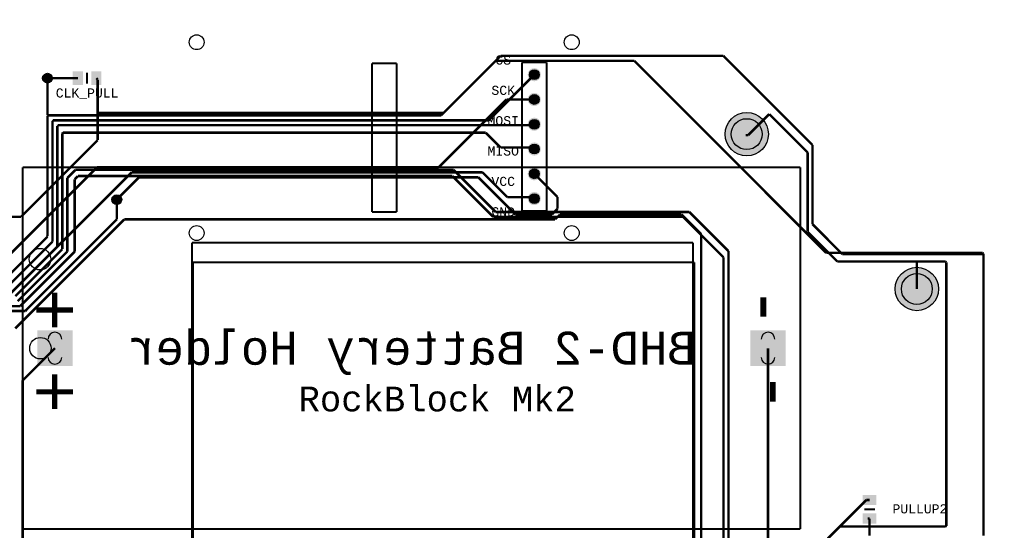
# Model space of a CAD drawing. Extents: x -3564 to 3564, y -2067 to 2176.
# Tile 21 of 21: x -412 to 3564, y 115 to 2176. Entities that reach past the tile are written whole.
import ezdxf
from ezdxf.enums import TextEntityAlignment as Align

# ---------------------------------------------------------------- set-up
doc = ezdxf.new("R2010")
doc.units = 0
for name, color, linetype in [('3D_INFO_BOTTOM', 3, 'CONTINUOUS'), ('3D_INFO_TOP', 1, 'CONTINUOUS'), ('BOARD_OUTLINE', 2, 'CONTINUOUS'), ('COPPER_BOTTOM', 1, 'CONTINUOUS'), ('COPPER_TOP', 3, 'CONTINUOUS'), ('DRILL', 255, 'CONTINUOUS'), ('SILKSCREEN_BOTTOM', 6, 'CONTINUOUS'), ('SILKSCREEN_TOP', 4, 'CONTINUOUS'), ('SOLDER_MASK_BOTTOM', 212, 'CONTINUOUS'), ('SOLDER_MASK_TOP', 200, 'CONTINUOUS')]:
    doc.layers.add(name, color=color, linetype=linetype)
doc.styles.add('MONOTxtStyle', font='monotxt')
doc.styles.add('MONOTxtStyle_M', font='monotxt')

msp = doc.modelspace()

# ---------------------------------------------------------------- hatches: boundary and pattern name
at = {"layer": 'COPPER_BOTTOM'}
h = msp.add_hatch(color=256, dxfattribs=at)
edge = h.paths.add_edge_path()
edge.add_arc((-300, 1940), 19.685039, 0, 360)
edge = h.paths.add_edge_path()
edge.add_arc((-300, 1940), 11.811024, 0, 360)
h = msp.add_hatch(color=256, dxfattribs=at)
edge = h.paths.add_edge_path()
edge.add_arc((1666, 1954), 26.685039, 0, 360)
edge = h.paths.add_edge_path()
edge.add_arc((1666, 1954), 19.685039, 0, 360)
h = msp.add_hatch(color=256, dxfattribs=at)
edge = h.paths.add_edge_path()
edge.add_arc((1666, 1854), 26.685039, 0, 360)
edge = h.paths.add_edge_path()
edge.add_arc((1666, 1854), 19.685039, 0, 360)
h = msp.add_hatch(color=256, dxfattribs=at)
edge = h.paths.add_edge_path()
edge.add_arc((2524, 1714), 87.5, 0, 360)
edge = h.paths.add_edge_path()
edge.add_arc((2524, 1714), 62.5, 0, 360)
h = msp.add_hatch(color=256, dxfattribs=at)
edge = h.paths.add_edge_path()
edge.add_arc((1666, 1754), 26.685039, 0, 360)
edge = h.paths.add_edge_path()
edge.add_arc((1666, 1754), 19.685039, 0, 360)
h = msp.add_hatch(color=256, dxfattribs=at)
edge = h.paths.add_edge_path()
edge.add_arc((1666, 1654), 26.685039, 0, 360)
edge = h.paths.add_edge_path()
edge.add_arc((1666, 1654), 19.685039, 0, 360)
h = msp.add_hatch(color=256, dxfattribs=at)
edge = h.paths.add_edge_path()
edge.add_arc((1666, 1554), 26.685039, 0, 360)
edge = h.paths.add_edge_path()
edge.add_arc((1666, 1554), 19.685039, 0, 360)
h = msp.add_hatch(color=256, dxfattribs=at)
edge = h.paths.add_edge_path()
edge.add_arc((1666, 1454), 26.685039, 0, 360)
edge = h.paths.add_edge_path()
edge.add_arc((1666, 1454), 19.685039, 0, 360)
h = msp.add_hatch(color=256, dxfattribs=at)
edge = h.paths.add_edge_path()
edge.add_arc((-20, 1450), 19.685039, 0, 360)
edge = h.paths.add_edge_path()
edge.add_arc((-20, 1450), 11.811024, 0, 360)
h = msp.add_hatch(color=256, dxfattribs=at)
edge = h.paths.add_edge_path()
edge.add_arc((3211, 1089), 87.5, 0, 360)
edge = h.paths.add_edge_path()
edge.add_arc((3211, 1089), 62.5, 0, 360)
h = msp.add_hatch(color=256, dxfattribs=at)
h.paths.add_polyline_path([(-198.5, 778.5), (-341.5, 778.5), (-341.5, 921.5), (-198.5, 921.5)])
edge = h.paths.add_edge_path()
edge.add_arc((-270, 850), 27.5, 0, 360)
h = msp.add_hatch(color=256, dxfattribs=at)
h.paths.add_polyline_path([(2538.5, 921.5), (2681.5, 921.5), (2681.5, 778.5), (2538.5, 778.5)])
edge = h.paths.add_edge_path()
edge.add_arc((2610, 850), 27.5, 0, 360)
at = {"layer": 'COPPER_TOP'}
h = msp.add_hatch(color=256, dxfattribs=at)
edge = h.paths.add_edge_path()
edge.add_arc((-300, 1940), 19.685039, 0, 360)
edge = h.paths.add_edge_path()
edge.add_arc((-300, 1940), 11.811024, 0, 360)
h = msp.add_hatch(color=256, dxfattribs=at)
edge = h.paths.add_edge_path()
edge.add_arc((1666, 1954), 26.685039, 0, 360)
edge = h.paths.add_edge_path()
edge.add_arc((1666, 1954), 19.685039, 0, 360)
h = msp.add_hatch(color=256, dxfattribs=at)
edge = h.paths.add_edge_path()
edge.add_arc((1666, 1854), 26.685039, 0, 360)
edge = h.paths.add_edge_path()
edge.add_arc((1666, 1854), 19.685039, 0, 360)
h = msp.add_hatch(color=256, dxfattribs=at)
edge = h.paths.add_edge_path()
edge.add_arc((2524, 1714), 87.5, 0, 360)
edge = h.paths.add_edge_path()
edge.add_arc((2524, 1714), 62.5, 0, 360)
h = msp.add_hatch(color=256, dxfattribs=at)
edge = h.paths.add_edge_path()
edge.add_arc((1666, 1754), 26.685039, 0, 360)
edge = h.paths.add_edge_path()
edge.add_arc((1666, 1754), 19.685039, 0, 360)
h = msp.add_hatch(color=256, dxfattribs=at)
edge = h.paths.add_edge_path()
edge.add_arc((1666, 1654), 26.685039, 0, 360)
edge = h.paths.add_edge_path()
edge.add_arc((1666, 1654), 19.685039, 0, 360)
h = msp.add_hatch(color=256, dxfattribs=at)
edge = h.paths.add_edge_path()
edge.add_arc((1666, 1554), 26.685039, 0, 360)
edge = h.paths.add_edge_path()
edge.add_arc((1666, 1554), 19.685039, 0, 360)
h = msp.add_hatch(color=256, dxfattribs=at)
edge = h.paths.add_edge_path()
edge.add_arc((1666, 1454), 26.685039, 0, 360)
edge = h.paths.add_edge_path()
edge.add_arc((1666, 1454), 19.685039, 0, 360)
h = msp.add_hatch(color=256, dxfattribs=at)
edge = h.paths.add_edge_path()
edge.add_arc((-20, 1450), 19.685039, 0, 360)
edge = h.paths.add_edge_path()
edge.add_arc((-20, 1450), 11.811024, 0, 360)
h = msp.add_hatch(color=256, dxfattribs=at)
edge = h.paths.add_edge_path()
edge.add_arc((3211, 1089), 87.5, 0, 360)
edge = h.paths.add_edge_path()
edge.add_arc((3211, 1089), 62.5, 0, 360)
h = msp.add_hatch(color=256, dxfattribs=at)
h.paths.add_polyline_path([(-198.5, 778.5), (-341.5, 778.5), (-341.5, 921.5), (-198.5, 921.5)])
edge = h.paths.add_edge_path()
edge.add_arc((-270, 850), 27.5, 0, 360)
h = msp.add_hatch(color=256, dxfattribs=at)
h.paths.add_polyline_path([(2538.5, 921.5), (2681.5, 921.5), (2681.5, 778.5), (2538.5, 778.5)])
edge = h.paths.add_edge_path()
edge.add_arc((2610, 850), 27.5, 0, 360)
at = {"layer": 'DRILL'}
h = msp.add_hatch(color=255, dxfattribs=at)
edge = h.paths.add_edge_path()
edge.add_arc((-300, 1940), 11.811024, 0, 360)
h = msp.add_hatch(color=255, dxfattribs=at)
edge = h.paths.add_edge_path()
edge.add_arc((1666, 1954), 19.685039, 0, 360)
h = msp.add_hatch(color=255, dxfattribs=at)
edge = h.paths.add_edge_path()
edge.add_arc((1666, 1854), 19.685039, 0, 360)
h = msp.add_hatch(color=255, dxfattribs=at)
edge = h.paths.add_edge_path()
edge.add_arc((1666, 1754), 19.685039, 0, 360)
h = msp.add_hatch(color=255, dxfattribs=at)
edge = h.paths.add_edge_path()
edge.add_arc((2524, 1714), 62.5, 0, 360)
h = msp.add_hatch(color=255, dxfattribs=at)
edge = h.paths.add_edge_path()
edge.add_arc((1666, 1654), 19.685039, 0, 360)
h = msp.add_hatch(color=255, dxfattribs=at)
edge = h.paths.add_edge_path()
edge.add_arc((1666, 1554), 19.685039, 0, 360)
h = msp.add_hatch(color=255, dxfattribs=at)
edge = h.paths.add_edge_path()
edge.add_arc((1666, 1454), 19.685039, 0, 360)
h = msp.add_hatch(color=255, dxfattribs=at)
edge = h.paths.add_edge_path()
edge.add_arc((-20, 1450), 11.811024, 0, 360)
h = msp.add_hatch(color=255, dxfattribs=at)
edge = h.paths.add_edge_path()
edge.add_arc((3211, 1089), 62.5, 0, 360)
h = msp.add_hatch(color=255, dxfattribs=at)
edge = h.paths.add_edge_path()
edge.add_line((-297.5, 887), (-297.5, 813))
edge.add_arc((-270, 813), 27.5, 180, 270)
edge.add_arc((-270, 813), 27.5, 270, 0)
edge.add_line((-242.5, 813), (-242.5, 887))
edge.add_arc((-270, 887), 27.5, 0, 90)
edge.add_arc((-270, 887), 27.5, 90, 180)
h = msp.add_hatch(color=255, dxfattribs=at)
edge = h.paths.add_edge_path()
edge.add_line((2582.5, 887), (2582.5, 813))
edge.add_arc((2610, 813), 27.5, 180, 270)
edge.add_arc((2610, 813), 27.5, 270, 0)
edge.add_line((2637.5, 813), (2637.5, 887))
edge.add_arc((2610, 887), 27.5, 0, 90)
edge.add_arc((2610, 887), 27.5, 90, 180)
at = {"layer": 'SOLDER_MASK_BOTTOM'}
h = msp.add_hatch(color=256, dxfattribs=at)
edge = h.paths.add_edge_path()
edge.add_arc((-300, 1940), 19.685039, 0, 360)
h = msp.add_hatch(color=256, dxfattribs=at)
edge = h.paths.add_edge_path()
edge.add_arc((1666, 1954), 26.685039, 0, 360)
edge = h.paths.add_edge_path()
edge.add_arc((1666, 1954), 19.685039, 0, 360)
h = msp.add_hatch(color=256, dxfattribs=at)
edge = h.paths.add_edge_path()
edge.add_arc((1666, 1854), 26.685039, 0, 360)
edge = h.paths.add_edge_path()
edge.add_arc((1666, 1854), 19.685039, 0, 360)
h = msp.add_hatch(color=256, dxfattribs=at)
edge = h.paths.add_edge_path()
edge.add_arc((2524, 1714), 87.5, 0, 360)
h = msp.add_hatch(color=256, dxfattribs=at)
edge = h.paths.add_edge_path()
edge.add_arc((1666, 1754), 26.685039, 0, 360)
edge = h.paths.add_edge_path()
edge.add_arc((1666, 1754), 19.685039, 0, 360)
h = msp.add_hatch(color=256, dxfattribs=at)
edge = h.paths.add_edge_path()
edge.add_arc((1666, 1654), 26.685039, 0, 360)
edge = h.paths.add_edge_path()
edge.add_arc((1666, 1654), 19.685039, 0, 360)
h = msp.add_hatch(color=256, dxfattribs=at)
edge = h.paths.add_edge_path()
edge.add_arc((1666, 1554), 26.685039, 0, 360)
edge = h.paths.add_edge_path()
edge.add_arc((1666, 1554), 19.685039, 0, 360)
h = msp.add_hatch(color=256, dxfattribs=at)
edge = h.paths.add_edge_path()
edge.add_arc((1666, 1454), 26.685039, 0, 360)
edge = h.paths.add_edge_path()
edge.add_arc((1666, 1454), 19.685039, 0, 360)
h = msp.add_hatch(color=256, dxfattribs=at)
edge = h.paths.add_edge_path()
edge.add_arc((-20, 1450), 19.685039, 0, 360)
h = msp.add_hatch(color=256, dxfattribs=at)
edge = h.paths.add_edge_path()
edge.add_arc((3211, 1089), 87.5, 0, 360)
h = msp.add_hatch(color=256, dxfattribs=at)
h.paths.add_polyline_path([(-198.5, 778.5), (-341.5, 778.5), (-341.5, 921.5), (-198.5, 921.5)])
edge = h.paths.add_edge_path()
edge.add_arc((-270, 850), 27.5, 0, 360)
h = msp.add_hatch(color=256, dxfattribs=at)
h.paths.add_polyline_path([(2538.5, 921.5), (2681.5, 921.5), (2681.5, 778.5), (2538.5, 778.5)])
edge = h.paths.add_edge_path()
edge.add_arc((2610, 850), 27.5, 0, 360)
at = {"layer": 'SOLDER_MASK_TOP'}
h = msp.add_hatch(color=256, dxfattribs=at)
edge = h.paths.add_edge_path()
edge.add_arc((-300, 1940), 19.685039, 0, 360)
h = msp.add_hatch(color=256, dxfattribs=at)
edge = h.paths.add_edge_path()
edge.add_arc((1666, 1954), 26.685039, 0, 360)
edge = h.paths.add_edge_path()
edge.add_arc((1666, 1954), 19.685039, 0, 360)
h = msp.add_hatch(color=256, dxfattribs=at)
edge = h.paths.add_edge_path()
edge.add_arc((1666, 1854), 26.685039, 0, 360)
edge = h.paths.add_edge_path()
edge.add_arc((1666, 1854), 19.685039, 0, 360)
h = msp.add_hatch(color=256, dxfattribs=at)
edge = h.paths.add_edge_path()
edge.add_arc((2524, 1714), 87.5, 0, 360)
h = msp.add_hatch(color=256, dxfattribs=at)
edge = h.paths.add_edge_path()
edge.add_arc((1666, 1754), 26.685039, 0, 360)
edge = h.paths.add_edge_path()
edge.add_arc((1666, 1754), 19.685039, 0, 360)
h = msp.add_hatch(color=256, dxfattribs=at)
edge = h.paths.add_edge_path()
edge.add_arc((1666, 1654), 26.685039, 0, 360)
edge = h.paths.add_edge_path()
edge.add_arc((1666, 1654), 19.685039, 0, 360)
h = msp.add_hatch(color=256, dxfattribs=at)
edge = h.paths.add_edge_path()
edge.add_arc((1666, 1554), 26.685039, 0, 360)
edge = h.paths.add_edge_path()
edge.add_arc((1666, 1554), 19.685039, 0, 360)
h = msp.add_hatch(color=256, dxfattribs=at)
edge = h.paths.add_edge_path()
edge.add_arc((1666, 1454), 26.685039, 0, 360)
edge = h.paths.add_edge_path()
edge.add_arc((1666, 1454), 19.685039, 0, 360)
h = msp.add_hatch(color=256, dxfattribs=at)
edge = h.paths.add_edge_path()
edge.add_arc((-20, 1450), 19.685039, 0, 360)
h = msp.add_hatch(color=256, dxfattribs=at)
edge = h.paths.add_edge_path()
edge.add_arc((3211, 1089), 87.5, 0, 360)
h = msp.add_hatch(color=256, dxfattribs=at)
h.paths.add_polyline_path([(-198.5, 778.5), (-341.5, 778.5), (-341.5, 921.5), (-198.5, 921.5)])
edge = h.paths.add_edge_path()
edge.add_arc((-270, 850), 27.5, 0, 360)
h = msp.add_hatch(color=256, dxfattribs=at)
h.paths.add_polyline_path([(2538.5, 921.5), (2681.5, 921.5), (2681.5, 778.5), (2538.5, 778.5)])
edge = h.paths.add_edge_path()
edge.add_arc((2610, 850), 27.5, 0, 360)

# ---------------------------------------------------------------- linework, layer by layer
at = {"layer": '3D_INFO_BOTTOM', "color": 3, "const_width": 8}
for points in [[(-400, 120), (-400, 1580)], [(-400, 1580), (2740, 1580)], [(2740, 1580), (2740, 120)], [(2740, 120), (-400, 120)]]:
    msp.add_lwpolyline(points, dxfattribs=at)
at = {"layer": '3D_INFO_BOTTOM', "color": 3}
msp.add_circle((-328.600591, 850), 43.370079, dxfattribs=at)
at = {"layer": '3D_INFO_TOP', "color": 1}
for points, const_width in [([(1110, 2000), (1010, 2000)], 8), ([(1010, 2000), (1010, 1400)], 8), ([(1110, 1400), (1110, 2000)], 8), ([(-96.692913, 1966.574803), (-183.307087, 1966.574803)], 0.03937), ([(-183.307087, 1966.574803), (-183.307087, 1913.425197)], 0.03937), ([(-96.692913, 1913.425197), (-96.692913, 1966.574803)], 0.03937), ([(-183.307087, 1913.425197), (-96.692913, 1913.425197)], 0.03937), ([(1010, 1400), (1110, 1400)], 8), ([(2311.811024, 1196.062992), (288.188976, 1196.062992)], 8), ([(288.188976, 1196.062992), (288.188976, -1796.062992)], 8), ([(2311.811024, -1796.062992), (2311.811024, 1196.062992)], 8), ([(2993.425197, 243.307087), (2993.425197, 156.692913)], 0.03937), ([(3046.574803, 243.307087), (2993.425197, 243.307087)], 0.03937), ([(3046.574803, 156.692913), (3046.574803, 243.307087)], 0.03937), ([(2993.425197, 156.692913), (3046.574803, 156.692913)], 0.03937)]:
    msp.add_lwpolyline(points, dxfattribs=dict(at, const_width=const_width))
at = {"layer": 'BOARD_OUTLINE', "color": 2, "const_width": 0.000039}
for points in [[(-450, 2066.766063), (0, 2066.766063)], [(2720.873701, 2066.766063), (0, 2066.766063)], [(2731.76815, 2066.290394), (2720.873701, 2066.766063)], [(2720.873701, 2066.766063), (2720.873701, 2066.766063)], [(2742.579685, 2064.867008), (2731.76815, 2066.290394)], [(2753.226063, 2062.506772), (2742.579685, 2064.867008)], [(2763.626181, 2059.227638), (2753.226063, 2062.506772)], [(2773.700945, 2055.054528), (2763.626181, 2059.227638)], [(2783.373701, 2050.019213), (2773.700945, 2055.054528)], [(2792.570748, 2044.160039), (2783.373701, 2050.019213)], [(2801.222126, 2037.521614), (2792.570748, 2044.160039)], [(2809.262047, 2030.154409), (2801.222126, 2037.521614)], [(2816.629252, 2022.114488), (2809.262047, 2030.154409)], [(2823.267677, 2013.46311), (2816.629252, 2022.114488)], [(2829.12685, 2004.266063), (2823.267677, 2013.46311)], [(2834.162165, 1994.593307), (2829.12685, 2004.266063)], [(2838.335276, 1984.518543), (2834.162165, 1994.593307)], [(2841.614409, 1974.118425), (2838.335276, 1984.518543)], [(2843.974646, 1963.472047), (2841.614409, 1974.118425)], [(2845.398031, 1952.660512), (2843.974646, 1963.472047)], [(2845.873701, 1941.766063), (2845.398031, 1952.660512)], [(2845.873622, 1779.402677), (2845.873622, 1941.766063)], [(2845.873661, 1779.402638), (2847.322441, 1746.219488)], [(2847.322441, 1746.219488), (2851.657835, 1713.288858)], [(2851.657835, 1713.288858), (2858.84685, 1680.861417)], [(2858.84685, 1680.861417), (2868.834724, 1649.183937)], [(2868.834724, 1649.183937), (2881.545433, 1618.49752)], [(2881.545433, 1618.49752), (2896.882323, 1589.035669)], [(2896.882323, 1589.035669), (2914.728583, 1561.022598)], [(2914.728583, 1561.022598), (2934.948465, 1534.671575)], [(2934.948465, 1534.671575), (2957.388031, 1510.183071)], [(2957.388031, 1510.183071), (2981.876535, 1487.743504)], [(2981.876535, 1487.743504), (3008.227559, 1467.523622)], [(3008.227559, 1467.523622), (3036.240591, 1449.677362)], [(3036.240591, 1449.677362), (3065.70248, 1434.340472)], [(3065.70248, 1434.340472), (3096.388898, 1421.629764)], [(3096.388898, 1421.629764), (3128.066378, 1411.64189)], [(3128.066378, 1411.64189), (3160.493819, 1404.452874)], [(3160.493819, 1404.452874), (3193.424449, 1400.11748)], [(3193.424449, 1400.11748), (3226.607559, 1398.668701)], [(3226.607559, 1398.668701), (3226.607598, 1398.668701)], [(3439.266024, 1398.66874), (3226.607677, 1398.66874)], [(3450.160512, 1398.193031), (3439.266063, 1398.668701)], [(3439.266063, 1398.668701), (3439.266063, 1398.668701)], [(3460.972047, 1396.769646), (3450.160512, 1398.193031)], [(3471.618425, 1394.409409), (3460.972047, 1396.769646)], [(3482.018543, 1391.130276), (3471.618425, 1394.409409)], [(3492.093307, 1386.957165), (3482.018543, 1391.130276)], [(3501.766063, 1381.92185), (3492.093307, 1386.957165)], [(3510.96311, 1376.062677), (3501.766063, 1381.92185)], [(3519.614488, 1369.424252), (3510.96311, 1376.062677)], [(3527.654409, 1362.057047), (3519.614488, 1369.424252)], [(3535.021614, 1354.017126), (3527.654409, 1362.057047)], [(3541.660039, 1345.365748), (3535.021614, 1354.017126)], [(3547.519213, 1336.168701), (3541.660039, 1345.365748)], [(3552.554528, 1326.495945), (3547.519213, 1336.168701)], [(3556.727638, 1316.421181), (3552.554528, 1326.495945)], [(3560.006772, 1306.021063), (3556.727638, 1316.421181)], [(3562.367008, 1295.374685), (3560.006772, 1306.021063)], [(3563.790394, 1284.56315), (3562.367008, 1295.374685)], [(3564.266063, 1273.668701), (3563.790394, 1284.56315)], [(3564, 800), (3564.266063, 1273.668701)], [(3564, 400), (3564, 800)], [(3564, 400), (3564, 0)]]:
    msp.add_lwpolyline(points, dxfattribs=at)
at = {"layer": 'COPPER_BOTTOM', "color": 1, "const_width": 10}
for points in [[(1290, 1790), (1530, 2030)], [(1530, 2030), (2430, 2030)], [(2430, 2030), (2790, 1670)], [(1482, 1770), (1666, 1954)], [(-300, 1937.071102), (-300, 1790)], [(-297.071102, 1790), (-300, 1787.071102)], [(-300, 1787.071102), (-300, 1302.928898)], [(-297.071102, 1790), (1290, 1790)], [(2615, 1795), (2530, 1710)], [(2615, 1795), (2770, 1640)], [(-277.071102, 1770), (-280, 1767.071102)], [(-280, 1280), (-280, 1767.071102)], [(-277.071102, 1770), (1482, 1770)], [(-257.071102, 1750), (-260, 1747.071102)], [(-260, 1260), (-260, 1747.071102)], [(-257.071102, 1750), (1550, 1750)], [(1550, 1750), (1662, 1750)], [(1662, 1750), (1666, 1754)], [(-237.071102, 1720), (-240, 1717.071102)], [(-240, 1250), (-240, 1717.071102)], [(-237.071102, 1720), (1470, 1720)], [(1470, 1720), (1530, 1660)], [(2530, 1710), (2520, 1710)], [(2790, 1670), (2790, 1350)], [(1530, 1660), (1652, 1660)], [(1652, 1660), (1662, 1650)], [(2770, 1640), (2770, 1320)], [(-220, 1537.071102), (-187.07126, 1570)], [(-187.07126, 1570), (1340, 1570)], [(1340, 1570), (1510, 1400)], [(-220, 1240), (-220, 1537.071102)], [(-177.071102, 1545), (-190, 1532.07126)], [(-190, 1240), (-190, 1532.07126)], [(-177.071102, 1545), (1335, 1545)], [(1335, 1545), (1500, 1380)], [(-20, 1370), (-20, 1450)], [(1510, 1400), (2292.07126, 1400)], [(2292.07126, 1400), (2311.03563, 1381.03563)], [(-390, 1000), (-20, 1370)], [(1500, 1380), (2267.07126, 1380)], [(2267.07126, 1380), (2282.07126, 1365)], [(2282.07126, 1365), (2430, 1217.071102)], [(2311.03563, 1381.03563), (2450, 1242.071102)], [(2790, 1350), (2910, 1230)], [(2770, 1320), (2890, 1200)], [(-480, 1120), (-300, 1300)], [(-460, 1100), (-280, 1280)], [(-302.928898, 1300), (-300, 1302.928898)], [(-260, 1260), (-440, 1080)], [(-430, 1060), (-240, 1250)], [(-420, 1040), (-220, 1240)], [(-410, 1020), (-190, 1240)], [(2450, 1242.071102), (2450, -490)], [(2910, 1230), (3477.071102, 1230)], [(3477.071102, 1230), (3480, 1227.071102)], [(2430, -110.55122), (2430, 1217.071102)], [(2890, 1200), (3327.071102, 1200)], [(3211, 1089), (3211, 1199)], [(3330, 1197.071102), (3327.071102, 1200)], [(3330, 132.928898), (3330, 1197.071102)], [(3480, 1227.071102), (3480, 92.928898)], [(-410, 1020), (-1037.071102, 1020)], [(-870, 1000), (-390, 1000)], [(2720, -50), (2900, 130)], [(2900, 130), (3327.071102, 130)], [(3330, 132.928898), (3327.071102, 130)]]:
    msp.add_lwpolyline(points, dxfattribs=at)
at = {"layer": 'COPPER_TOP', "color": 3, "const_width": 10}
for points in [[(1510, 2010), (1300, 1800)], [(2070, 2010), (1510, 2010)], [(2845, 1235), (2070, 2010)], [(-300, 1940), (-177.401575, 1940)], [(-97.07126, 1934.472835), (-102.598425, 1940)], [(-97.07126, 1934.472835), (-97.07126, 1690)], [(1280, 1580), (1554, 1854)], [(1554, 1854), (1666, 1854)], [(-97.07126, 1800), (1300, 1800)], [(-407.07126, 1380), (-97.07126, 1690)], [(-1150, 530), (-100, 1580)], [(40, 1560), (-470, 1050)], [(-100, 1580), (1280, 1580)], [(40, 1560), (1457.07126, 1560)], [(1457.07126, 1560), (1557.07126, 1460)], [(1760, 1460), (1666, 1554)], [(-20, 1450), (70, 1540)], [(70, 1540), (1440, 1540)], [(1440, 1540), (1590, 1390)], [(1557.07126, 1460), (1660, 1460)], [(1660, 1460), (1666, 1454)], [(1760, 1412.928898), (1760, 1460)], [(1590, 1390), (1737.071102, 1390)], [(1737.071102, 1390), (1760, 1412.928898)], [(1750, 1370), (1770, 1390)], [(1770, 1390), (2260, 1390)], [(2260, 1390), (2340, 1310)], [(-680, 1380), (-407.07126, 1380)], [(-430, 930), (10, 1370)], [(10, 1370), (1750, 1370)], [(2340, 1310), (2340, -100.551181)], [(2905, 1235), (2845, 1235)], [(2905, 1235), (3477.071102, 1235)], [(3477.071102, 1235), (3480, 1232.071102)], [(3480, 980), (3480, 1232.071102)], [(3480, 92.928898), (3480, 980)], [(-400, 720), (-270, 850)], [(2610, 850), (2610, -620)], [(-400, 720), (-400, -320.393701)], [(3007.401575, 237.401575), (2720, -50)], [(3020, 237.401575), (3007.401575, 237.401575)], [(3012.598425, 162.598425), (3020, 162.598425)], [(3020, 162.598425), (3020, 92.928898)]]:
    msp.add_lwpolyline(points, dxfattribs=at)
at = {"layer": 'COPPER_TOP'}
for points in [[(-156.732283, 1912.440945), (-198.070866, 1912.440945), (-156.732283, 1967.559055), (-198.070866, 1967.559055)], [(-81.929134, 1912.440945), (-123.267717, 1912.440945), (-81.929134, 1967.559055), (-123.267717, 1967.559055)], [(2992.440945, 216.732283), (2992.440945, 258.070866), (3047.559055, 216.732283), (3047.559055, 258.070866)], [(2992.440945, 141.929134), (2992.440945, 183.267717), (3047.559055, 141.929134), (3047.559055, 183.267717)]]:
    msp.add_solid(points, dxfattribs=at)
at = {"layer": 'DRILL', "color": 255, "const_width": 0.000039}
for points in [[(-297.5, 887), (-297.5, 813)], [(-242.5, 813), (-242.5, 887)], [(2582.5, 887), (2582.5, 813)], [(2637.5, 813), (2637.5, 887)]]:
    msp.add_lwpolyline(points, dxfattribs=at)
at = {"layer": 'DRILL', "color": 255}
for centre, radius in [((-300, 1940), 11.811024), ((1666, 1954), 19.685039), ((1666, 1854), 19.685039), ((1666, 1754), 19.685039), ((2524, 1714), 62.5), ((1666, 1654), 19.685039), ((1666, 1554), 19.685039), ((1666, 1454), 19.685039), ((-20, 1450), 11.811024), ((3211, 1089), 62.5)]:
    msp.add_circle(centre, radius, dxfattribs=at)
for centre, start, end in [((-270, 887), 90, 180), ((-270, 887), 0, 90), ((2610, 887), 90, 180), ((2610, 887), 0, 90), ((-270, 813), 180, 270), ((-270, 813), 270, 0), ((2610, 813), 180, 270), ((2610, 813), 270, 0)]:
    msp.add_arc(centre, 27.5, start, end, dxfattribs=at)
at = {"layer": 'SILKSCREEN_BOTTOM', "color": 6, "const_width": 8}
for points in [[(-400, 120), (-400, 1580)], [(-400, 1580), (2740, 1580)], [(2740, 1580), (2740, 120)], [(2740, 120), (-400, 120)]]:
    msp.add_lwpolyline(points, dxfattribs=at)
at = {"layer": 'SILKSCREEN_BOTTOM', "color": 6}
msp.add_circle((-330, 1209.370079), 43.370079, dxfattribs=at)
at = {"layer": 'SILKSCREEN_TOP', "color": 4}
for points, const_width in [([(234.25, 2176), (234.25, 1224)], 0.000039), ([(1888.75, 2176), (234.25, 2176)], 0.000039), ([(1888.75, 1224), (1888.75, 2176)], 0.000039), ([(821.3, 1994.5), (262.3, 1994.5)], 0.000039), ([(262.3, 1994.5), (262.3, 1700)], 0.000039), ([(821.3, 1700), (821.3, 1994.5)], 0.000039), ([(1616, 2004), (1616, 1404)], 8), ([(1716, 2004), (1616, 2004)], 8), ([(1615.3, 1405.5), (1615.3, 1994.5)], 0.000039), ([(1716, 1404), (1716, 2004)], 8), ([(1715.3, 1994.5), (1715.3, 1405.5)], 0.000039), ([(-140, 1918.346457), (-140, 1961.653543)], 7.874016), ([(-140, 1918.346457), (-140, 1961.653543)], 7.874016), ([(262.3, 1700), (262.3, 1405.5)], 0.000039), ([(821.3, 1405.5), (821.3, 1700)], 0.000039), ([(262.3, 1405.5), (821.3, 1405.5)], 0.000039), ([(1616, 1404), (1716, 1404)], 8), ([(1715.3, 1405.5), (1615.3, 1405.5)], 0.000039), ([(284, 1276.125984), (284, -1716)], 8), ([(2307.622047, 1276.125984), (284, 1276.125984)], 8), ([(2307.622047, -1716), (2307.622047, 1276.125984)], 8), ([(234.25, 1224), (1888.75, 1224)], 0.000039), ([(2998.346457, 200), (3041.653543, 200)], 7.874016), ([(2998.346457, 200), (3041.653543, 200)], 7.874016)]:
    msp.add_lwpolyline(points, dxfattribs=dict(at, const_width=const_width))
for centre in [(302.7, 2085.25), (1817.3, 2085.25), (302.7, 1314.75), (1817.3, 1314.75)]:
    msp.add_circle(centre, 30.000039, dxfattribs=at)
at = {"layer": 'SOLDER_MASK_BOTTOM'}
for centre, radius in [((-300, 1940), 19.685039), ((2524, 1714), 87.5), ((-20, 1450), 19.685039), ((3211, 1089), 87.5)]:
    msp.add_circle(centre, radius, dxfattribs=at)
at = {"layer": 'SOLDER_MASK_TOP'}
for centre, radius in [((-300, 1940), 19.685039), ((2524, 1714), 87.5), ((-20, 1450), 19.685039), ((3211, 1089), 87.5)]:
    msp.add_circle(centre, radius, dxfattribs=at)
for points in [[(-156.732283, 1912.440945), (-198.070866, 1912.440945), (-156.732283, 1967.559055), (-198.070866, 1967.559055)], [(-81.929134, 1912.440945), (-123.267717, 1912.440945), (-81.929134, 1967.559055), (-123.267717, 1967.559055)], [(2992.440945, 216.732283), (2992.440945, 258.070866), (3047.559055, 216.732283), (3047.559055, 258.070866)], [(2992.440945, 141.929134), (2992.440945, 183.267717), (3047.559055, 141.929134), (3047.559055, 183.267717)]]:
    msp.add_solid(points, dxfattribs=at)

# ---------------------------------------------------------------- texts
at = {"layer": 'SILKSCREEN_BOTTOM', "style": 'MONOTxtStyle_M', "text_generation_flag": 2, "width": 0.995556}
msp.add_text('BHD-2 Battery Holder', height=133.333333, dxfattribs=at).set_placement((1170, 850), align=Align.MIDDLE_CENTER)
for s, p in [('+', (-270, 674)), ('-', (2610, 674))]:
    msp.add_text(s, height=200, rotation=90, dxfattribs=at).set_placement(p, align=Align.MIDDLE_CENTER)
at = {"layer": 'SILKSCREEN_TOP', "style": 'MONOTxtStyle', "width": 0.995556}
for s, p in [('CLK_PULL', (-140, 1898.661417)), ('PULLUP2', (3223.464567, 220))]:
    msp.add_text(s, height=36.745407, dxfattribs=at).set_placement(p, align=Align.TOP_CENTER)
at = {"layer": 'SILKSCREEN_TOP', "style": 'MONOTxtStyle_M', "text_generation_flag": 2, "width": 0.995556}
for s, rotation, p in [('+', 90, (-270, 1004)), ('-', 270, (2610, 1016))]:
    msp.add_text(s, height=200, rotation=rotation, dxfattribs=at).set_placement(p, align=Align.MIDDLE_CENTER)
at = {"layer": 'SILKSCREEN_TOP', "style": 'MONOTxtStyle', "width": 0.995556}
msp.add_text('RockBlock Mk2', height=100, dxfattribs=at).set_placement((1274, 645), align=Align.MIDDLE_CENTER)
at = {"layer": 'SILKSCREEN_TOP', "insert": (1540.551181, 1706.850394), "char_height": 36.745407, "width": 282.204724, "attachment_point": 5, "style": 'MONOTxtStyle'}
msp.add_mtext('CS\\P\\PSCK\\P\\PMOSI\\P\\PMISO\\P\\PVCC\\P\\PGND', dxfattribs=at)

doc.saveas('drawing.dxf')
